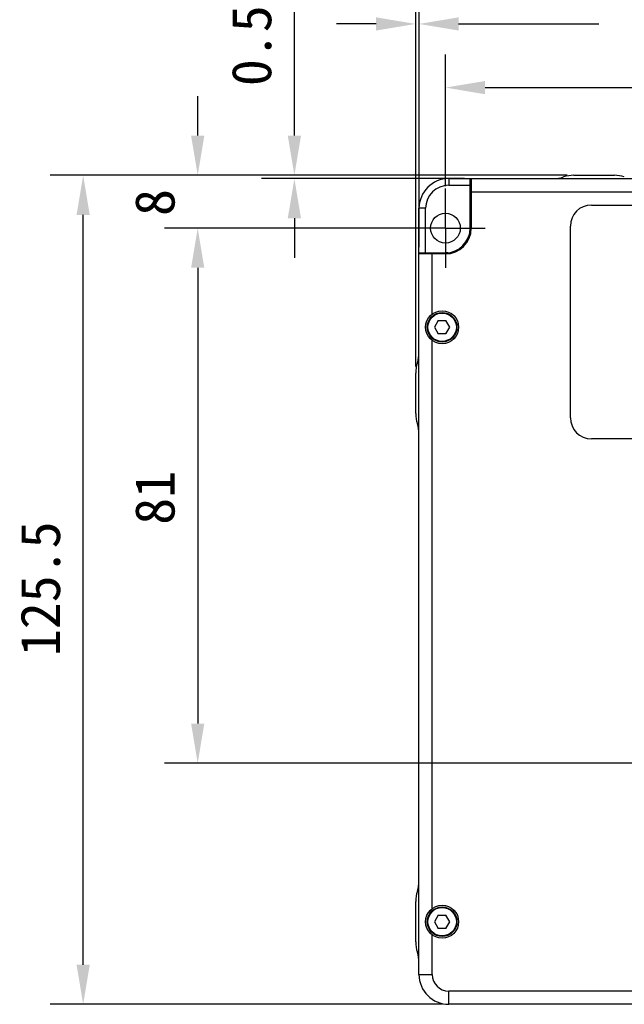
# Model space of a CAD drawing. Header units: millimetres. Extents: x 7 to 311, y 30 to 228.
# Tile 9 of 18: x 84 to 130, y 111 to 186. Entities that reach past the tile are written whole.
import ezdxf

# ---------------------------------------------------------------- set-up
doc = ezdxf.new("R2010")
doc.units = ezdxf.units.MM
doc.header["$LTSCALE"] = 16.335
doc.header["$PDMODE"] = 3
doc.header["$PDSIZE"] = 8
doc.linetypes.add('CENTER', pattern=[0.6, 0.375, -0.075, 0.075, -0.075])
doc.layers.get('0').update_dxf_attribs({"linetype": 'CONTINUOUS'})
doc.layers.get('Defpoints').update_dxf_attribs({"linetype": 'CONTINUOUS'})
for name, color, linetype in [('03_ALL_AXES', 7, 'CONTINUOUS'), ('20_ALL_FEATURES', 7, 'CONTINUOUS'), ('51__DRAFT_DIMS', 7, 'CONTINUOUS')]:
    doc.layers.add(name, color=color, linetype=linetype)
doc.styles.get("Standard").update_dxf_attribs({"font": 'simfang.ttf'})
doc.dimstyles.new('DIMSTYLE_1', dxfattribs={"dimtxt": 3, "dimasz": 3, "dimexe": 2.5, "dimexo": 0.5, "dimgap": 0.75, "dimtad": 1, "dimlfac": 2, "dimdsep": 46, "dimtxsty": 'STANDARD', "dimcen": 0.09, "dimclrd": 8, "dimclre": 8, "dimclrt": 256, "dimazin": 2, "dimtp": 0.5, "dimtm": 0.5, "dimtfac": 1, "dimtofl": 0, "dimtmove": 0, "dimatfit": 3, "dimldrblk": '_FILLED', "dimfxl": 1, "dimtolj": 1, "dimarcsym": 0})
doc.dimstyles.new('DIMSTYLE_2', dxfattribs={"dimtxt": 3, "dimasz": 3, "dimexe": 2.5, "dimexo": 0.5, "dimgap": 0.75, "dimtad": 1, "dimlfac": 2, "dimdsep": 46, "dimtxsty": 'STANDARD', "dimblk": '_FILLED', "dimblk1": '_FILLED', "dimblk2": '_FILLED', "dimcen": 0.09, "dimclrd": 8, "dimclre": 8, "dimclrt": 256, "dimazin": 2, "dimtp": 0.3, "dimtm": 0.3, "dimtfac": 1, "dimtofl": 0, "dimtmove": 0, "dimatfit": 3, "dimldrblk": '_FILLED', "dimfxl": 1, "dimtolj": 1, "dimarcsym": 0})
doc.dimstyles.new('DIMSTYLE_3', dxfattribs={"dimtxt": 3, "dimasz": 3, "dimexe": 2.5, "dimexo": 0.5, "dimgap": 0.75, "dimtad": 1, "dimlfac": 2, "dimdsep": 46, "dimtxsty": 'STANDARD', "dimblk": '_FILLED', "dimblk1": '_FILLED', "dimblk2": '_FILLED', "dimcen": 0.09, "dimclrd": 8, "dimclre": 8, "dimclrt": 256, "dimazin": 2, "dimtp": 0.1, "dimtm": 0.1, "dimtfac": 1, "dimtofl": 0, "dimtmove": 0, "dimatfit": 3, "dimldrblk": '_FILLED', "dimfxl": 1, "dimtolj": 1, "dimarcsym": 0})
doc.dimstyles.new('DIMSTYLE_4', dxfattribs={"dimtxt": 3, "dimasz": 3, "dimexe": 2.5, "dimexo": 0.5, "dimgap": 0.75, "dimtad": 1, "dimlfac": 2, "dimdsep": 46, "dimtxsty": 'STANDARD', "dimblk": '_FILLED', "dimblk1": '_FILLED', "dimblk2": '_FILLED', "dimcen": 0.09, "dimclrd": 8, "dimclre": 8, "dimclrt": 256, "dimazin": 2, "dimtp": 0.2, "dimtm": 0.2, "dimtfac": 1, "dimtofl": 0, "dimtmove": 0, "dimatfit": 3, "dimldrblk": '_FILLED', "dimfxl": 1, "dimtolj": 1, "dimarcsym": 0})

# ---------------------------------------------------------------- blocks, each defined once
blk = doc.blocks.new('*D1')
at = {"layer": '51__DRAFT_DIMS', "color": 8, "lineweight": -2}
for p, q in [((125.82, 173.851), (86.692, 173.851)), ((89.192, 114.101), (89.192, 170.851)), ((116.349, 111.101), (86.692, 111.101))]:
    blk.add_line(p, q, dxfattribs=at)
at = {"layer": '51__DRAFT_DIMS', "color": 8}
for points in [[(89.692, 170.851), (88.692, 170.851), (89.192, 173.851)], [(88.692, 114.101), (89.692, 114.101), (89.192, 111.101)]]:
    blk.add_solid(points, dxfattribs=at)
at = {"layer": 'Defpoints', "color": 0}
for p in [(89.192, 173.851), (126.32, 173.851), (116.849, 111.101)]:
    blk.add_point(p, dxfattribs=at)
at = {"layer": '51__DRAFT_DIMS', "insert": (84.442, 142.552), "char_height": 3, "attachment_point": 2, "rotation": 90, "line_spacing_factor": 0.9}
blk.add_mtext('\\A1;125.5', dxfattribs=at)
blk = doc.blocks.new('_FILLED')
at = {"color": 0, "linetype": 'ByBlock'}
blk.add_solid([(0, 0), (-1, 0.167), (-1, -0.167)], dxfattribs=at)
blk = doc.blocks.new('*D3')
at = {"layer": '51__DRAFT_DIMS', "color": 8, "lineweight": -2}
for p, q in [((114.349, 159.379), (114.349, 195.642)), ((155.349, 151.958), (155.349, 195.642)), ((117.349, 193.142), (152.349, 193.142))]:
    blk.add_line(p, q, dxfattribs=at)
at = {"layer": 'Defpoints', "color": 0}
for p in [(155.349, 193.142), (114.349, 158.879), (155.349, 151.458)]:
    blk.add_point(p, dxfattribs=at)
at = {"layer": '51__DRAFT_DIMS', "color": 8, "linetype": 'ByBlock', "lineweight": -2, "xscale": 3, "yscale": 3, "zscale": 3, "rotation": 180}
blk.add_blockref('_FILLED', (114.349, 193.142), dxfattribs=at)
at = {"layer": '51__DRAFT_DIMS', "color": 8, "linetype": 'ByBlock', "lineweight": -2, "xscale": 3, "yscale": 3, "zscale": 3}
blk.add_blockref('_FILLED', (155.349, 193.142), dxfattribs=at)
at = {"layer": '51__DRAFT_DIMS', "insert": (134.776, 197.892), "char_height": 3, "attachment_point": 2, "line_spacing_factor": 0.9}
blk.add_mtext('\\A1;82', dxfattribs=at)
blk = doc.blocks.new('*D4')
at = {"layer": '51__DRAFT_DIMS', "color": 8, "lineweight": -2}
for p, q in [((114.349, 159.379), (114.349, 187.808)), ((114.599, 168.401), (114.599, 187.808)), ((111.349, 185.308), (108.349, 185.308)), ((117.599, 185.308), (128.202, 185.308))]:
    blk.add_line(p, q, dxfattribs=at)
at = {"layer": 'Defpoints', "color": 0}
for p in [(114.599, 185.308), (114.599, 167.901), (114.349, 158.879)]:
    blk.add_point(p, dxfattribs=at)
at = {"layer": '51__DRAFT_DIMS', "color": 8, "linetype": 'ByBlock', "lineweight": -2, "xscale": 3, "yscale": 3, "zscale": 3}
blk.add_blockref('_FILLED', (114.349, 185.308), dxfattribs=at)
at = {"layer": '51__DRAFT_DIMS', "color": 8, "linetype": 'ByBlock', "lineweight": -2, "xscale": 3, "yscale": 3, "zscale": 3, "rotation": 180}
blk.add_blockref('_FILLED', (114.599, 185.308), dxfattribs=at)
at = {"layer": '51__DRAFT_DIMS', "insert": (121.349, 190.058), "char_height": 3, "attachment_point": 1, "line_spacing_factor": 0.9}
blk.add_mtext('\\A1;0.5', dxfattribs=at)
blk = doc.blocks.new('*D6')
at = {"layer": '51__DRAFT_DIMS', "color": 8, "lineweight": -2}
for p, q in [((116.599, 173.022), (116.599, 182.989)), ((152.099, 131.461), (152.099, 182.989)), ((119.599, 180.489), (149.099, 180.489))]:
    blk.add_line(p, q, dxfattribs=at)
at = {"layer": 'Defpoints', "color": 0}
for p in [(152.099, 180.489), (116.599, 172.522), (152.099, 130.961)]:
    blk.add_point(p, dxfattribs=at)
at = {"layer": '51__DRAFT_DIMS', "color": 8, "linetype": 'ByBlock', "lineweight": -2, "xscale": 3, "yscale": 3, "zscale": 3, "rotation": 180}
blk.add_blockref('_FILLED', (116.599, 180.489), dxfattribs=at)
at = {"layer": '51__DRAFT_DIMS', "color": 8, "linetype": 'ByBlock', "lineweight": -2, "xscale": 3, "yscale": 3, "zscale": 3}
blk.add_blockref('_FILLED', (152.099, 180.489), dxfattribs=at)
at = {"layer": '51__DRAFT_DIMS', "insert": (134.229, 185.239), "char_height": 3, "attachment_point": 2, "line_spacing_factor": 0.9}
blk.add_mtext('\\A1;71', dxfattribs=at)
blk = doc.blocks.new('*D7')
at = {"layer": '51__DRAFT_DIMS', "color": 8, "lineweight": -2}
for p, q in [((97.856, 176.851), (97.856, 179.851)), ((125.82, 173.851), (95.356, 173.851)), ((116.099, 169.851), (95.356, 169.851)), ((97.856, 166.851), (97.856, 163.851))]:
    blk.add_line(p, q, dxfattribs=at)
at = {"layer": 'Defpoints', "color": 0}
for p in [(97.856, 173.851), (126.32, 173.851), (116.599, 169.851)]:
    blk.add_point(p, dxfattribs=at)
at = {"layer": '51__DRAFT_DIMS', "color": 8, "linetype": 'ByBlock', "lineweight": -2, "xscale": 3, "yscale": 3, "zscale": 3}
for p, rotation in [((97.856, 173.851), 270), ((97.856, 169.851), 90)]:
    blk.add_blockref('_FILLED', p, dxfattribs=dict(at, rotation=rotation))
at = {"layer": '51__DRAFT_DIMS', "insert": (93.106, 171.792), "char_height": 3, "attachment_point": 2, "rotation": 90, "line_spacing_factor": 0.9}
blk.add_mtext('\\A1;8', dxfattribs=at)
blk = doc.blocks.new('*D8')
at = {"layer": '51__DRAFT_DIMS', "color": 8, "lineweight": -2}
for p, q in [((114.512, 169.851), (95.356, 169.851)), ((97.856, 166.851), (97.856, 132.351)), ((149.258, 129.351), (95.356, 129.351))]:
    blk.add_line(p, q, dxfattribs=at)
at = {"layer": 'Defpoints', "color": 0}
for p in [(115.012, 169.851), (97.856, 129.351), (149.758, 129.351)]:
    blk.add_point(p, dxfattribs=at)
at = {"layer": '51__DRAFT_DIMS', "color": 8, "linetype": 'ByBlock', "lineweight": -2, "xscale": 3, "yscale": 3, "zscale": 3}
for p, rotation in [((97.856, 169.851), 89.99999999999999), ((97.856, 129.351), 270)]:
    blk.add_blockref('_FILLED', p, dxfattribs=dict(at, rotation=rotation))
at = {"layer": '51__DRAFT_DIMS', "insert": (93.106, 149.44), "char_height": 3, "attachment_point": 2, "rotation": 90, "line_spacing_factor": 0.9}
blk.add_mtext('\\A1;81', dxfattribs=at)
blk = doc.blocks.new('*D20')
at = {"layer": '51__DRAFT_DIMS', "color": 8, "lineweight": -2}
for p, q in [((105.171, 176.851), (105.171, 187.453)), ((125.82, 173.851), (102.671, 173.851)), ((118.049, 173.601), (102.671, 173.601)), ((105.171, 170.601), (105.171, 167.601))]:
    blk.add_line(p, q, dxfattribs=at)
at = {"layer": 'Defpoints', "color": 0}
for p in [(126.32, 173.851), (105.171, 173.601), (118.549, 173.601)]:
    blk.add_point(p, dxfattribs=at)
at = {"layer": '51__DRAFT_DIMS', "color": 8, "linetype": 'ByBlock', "lineweight": -2, "xscale": 3, "yscale": 3, "zscale": 3}
for p, rotation in [((105.171, 173.851), 270), ((105.171, 173.601), 90)]:
    blk.add_blockref('_FILLED', p, dxfattribs=dict(at, rotation=rotation))
at = {"layer": '51__DRAFT_DIMS', "insert": (100.421, 180.601), "char_height": 3, "attachment_point": 1, "rotation": 90, "line_spacing_factor": 0.9}
blk.add_mtext('\\A1;0.5', dxfattribs=at)

msp = doc.modelspace()

# ---------------------------------------------------------------- linework, layer by layer
at = {"layer": '03_ALL_AXES', "color": 0, "linetype": 'CENTER'}
for q in [(116.5989, 172.8507), (113.5989, 169.8506), (116.5989, 166.8506), (119.599, 169.8506)]:
    msp.add_line((116.5989, 169.8506), q, dxfattribs=at)
at = {"layer": '20_ALL_FEATURES', "color": 0}
for p, q in [((126.3204, 173.8506), (129.3774, 173.8506)), ((116.8489, 173.6006), (116.8489, 173.1006)), ((116.8489, 173.6006), (149.4989, 173.6006)), ((116.8489, 173.1006), (118.4739, 173.1006)), ((118.4739, 169.8506), (118.4739, 173.6006)), ((118.5489, 173.6006), (118.5489, 169.8506)), ((118.5489, 172.6006), (148.9989, 172.6006)), ((127.6489, 171.6006), (146.3989, 171.6006)), ((114.5989, 113.3506), (114.5989, 171.3506)), ((115.0989, 171.3506), (114.5989, 171.3506)), ((115.0989, 167.9756), (115.0989, 171.3506)), ((126.0489, 155.5006), (126.0489, 170.0006)), ((114.5989, 167.9756), (116.5989, 167.9756)), ((116.5989, 167.9006), (114.5989, 167.9006)), ((115.5989, 163.3506), (115.5989, 167.9006)), ((116.0602, 162.8506), (115.7716, 162.3506)), ((116.0602, 162.8506), (116.6376, 162.8506)), ((116.9263, 162.3506), (116.6376, 162.8506)), ((115.7716, 162.3506), (116.0602, 161.8506)), ((116.6376, 161.8506), (116.0602, 161.8506)), ((116.6376, 161.8506), (116.9263, 162.3506)), ((115.5989, 118.3506), (115.5989, 161.3506)), ((114.3489, 155.8222), (114.3489, 158.8791)), ((140.3229, 153.9006), (127.6489, 153.9006)), ((114.3489, 115.8222), (114.3489, 118.8791)), ((116.0602, 117.8506), (115.7716, 117.3506)), ((116.0602, 117.8506), (116.6376, 117.8506)), ((116.9263, 117.3506), (116.6376, 117.8506)), ((115.7716, 117.3506), (116.0602, 116.8506)), ((116.6376, 116.8506), (116.9263, 117.3506)), ((115.5989, 113.3506), (115.5989, 116.3506)), ((116.6376, 116.8506), (116.0602, 116.8506)), ((114.5989, 113.3506), (115.5989, 113.3506)), ((152.5989, 112.1006), (116.8489, 112.1006)), ((116.8489, 111.1006), (116.8489, 112.1006)), ((153.0989, 111.1006), (116.8489, 111.1006))]:
    msp.add_line(p, q, dxfattribs=at)
for centre, radius in [((116.5989, 169.8506), 1.125), ((116.3489, 162.3506), 1.25), ((116.3489, 162.3506), 1.125), ((116.3489, 162.3506), 1.075), ((116.3489, 117.3506), 1.25), ((116.3489, 117.3506), 1.125), ((116.3489, 117.3506), 1.075)]:
    msp.add_circle(centre, radius, dxfattribs=at)
for centre, radius, start, end in [((124.7592, 176.1006), 2.5, 270, 288.194872), ((126.3204, 171.3506), 2.5, 90, 108.194872), ((129.3774, 171.3506), 2.5, 72.448289, 90), ((116.8489, 171.3506), 2.25, 90, 180), ((116.8489, 171.3506), 1.75, 90.000002, 179.999999), ((120.4739, 171.2006), 2, 164.271436, 180), ((127.6489, 170.0006), 1.6, 90, 180), ((116.5989, 169.8506), 1.95, 270, 360), ((116.5989, 169.8506), 1.875, 270, 360), ((116.9989, 165.9963), 2, 95.924957, 107.786565), ((112.0989, 160.4404), 2.5, 341.805128, 360), ((116.8489, 158.8791), 2.5, 161.805128, 180), ((116.8489, 155.8222), 2.5, 180, 198.194872), ((112.0989, 154.2609), 2.5, 0, 18.194872), ((127.6489, 155.5006), 1.6, 180, 270), ((112.0989, 120.4404), 2.5, 341.805128, 360), ((116.8489, 118.8791), 2.5, 161.805128, 180), ((116.8489, 115.8222), 2.5, 180, 198.194872), ((112.0989, 114.2609), 2.5, 0, 18.194872), ((116.8489, 113.3506), 2.25, 180, 270), ((116.8489, 113.3506), 1.25, 180.000001, 270)]:
    msp.add_arc(centre, radius, start, end, dxfattribs=at)

# ---------------------------------------------------------------- dimensions: what is measured, and where the dimension line sits
at = {"layer": '51__DRAFT_DIMS', "color": 4}
for base, p1, p2, dimstyle, picture, middle in [((155.3489, 193.1417), (114.3489, 158.8791), (155.3489, 151.458), 'DIMSTYLE_2', '*D3', (134.7757, 193.1417)), ((114.5989, 185.3083), (114.3489, 158.8791), (114.5989, 167.9006), 'DIMSTYLE_3', '*D4', (124.4003, 185.3083)), ((152.0989, 180.4888), (116.5989, 172.5221), (152.0989, 130.9613), 'DIMSTYLE_2', '*D6', (134.2288, 180.4888))]:
    dim = msp.add_linear_dim(base=base, p1=p1, p2=p2, dimstyle=dimstyle, dxfattribs=at)
    dim.commit()
    dim.dimension.update_dxf_attribs({"geometry": picture, "text_midpoint": middle, "dimtype": 160})
for base, p1, p2, angle, dimstyle, picture, middle in [((105.1712, 173.6006), (126.3204, 173.8506), (118.5489, 173.6006), 270, 'DIMSTYLE_3', '*D20', (105.1712, 183.6521)), ((97.856, 173.8506), (116.5989, 169.8506), (126.3204, 173.8506), 90, 'DIMSTYLE_4', '*D7', (97.856, 171.792)), ((89.1923, 173.8506), (116.8489, 111.1006), (126.3204, 173.8506), 90, 'DIMSTYLE_1', '*D1', (89.1923, 142.5518)), ((97.856, 129.3506), (115.0122, 169.8506), (149.7581, 129.3506), 270, 'DIMSTYLE_2', '*D8', (97.856, 149.4395))]:
    dim = msp.add_linear_dim(base=base, p1=p1, p2=p2, angle=angle, dimstyle=dimstyle, dxfattribs=at)
    dim.commit()
    dim.dimension.update_dxf_attribs({"geometry": picture, "text_midpoint": middle, "dimtype": 160})

doc.saveas('drawing.dxf')
